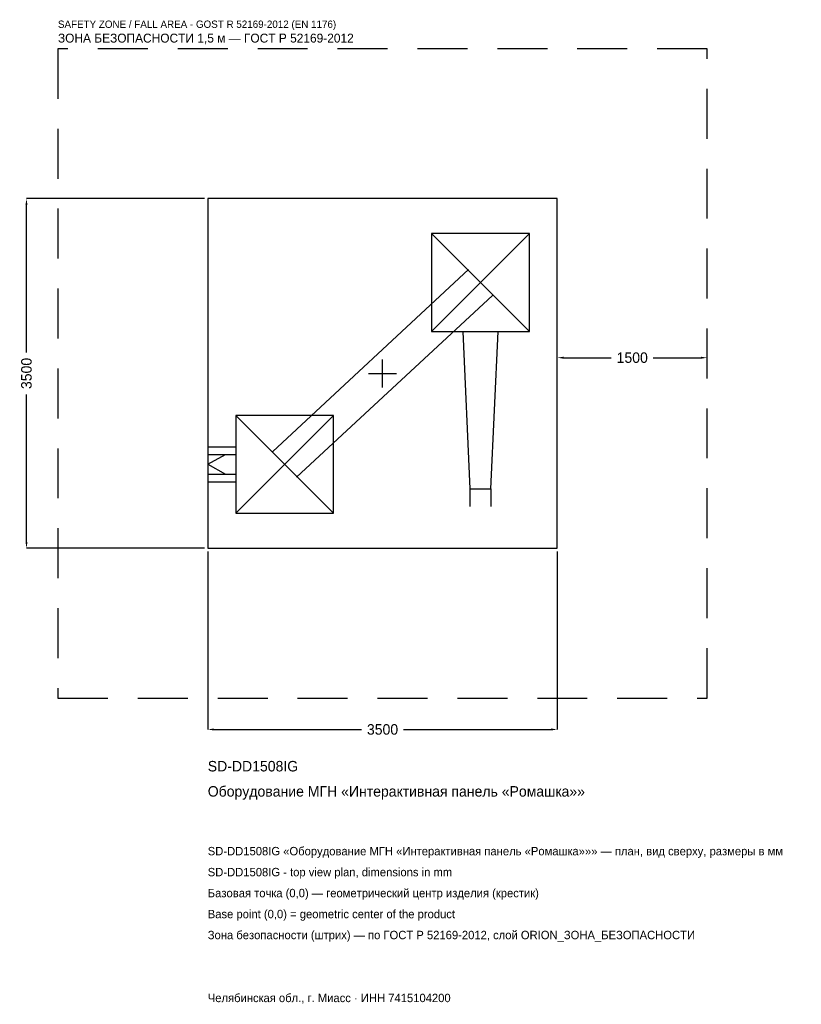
# Model space of a CAD drawing. Header units: metres. Extents: x -3633 to 4193, y -6317 to 3542.
import ezdxf

# ---------------------------------------------------------------- set-up
doc = ezdxf.new("R2010")
doc.units = ezdxf.units.M
doc.linetypes.add('DASHED', pattern=[800, 500, -300])
for name, color, linetype in [('ORION_ДАННЫЕ', 3, 'Continuous'), ('ORION_ЗОНА_БЕЗОПАСНОСТИ', 1, 'Continuous'), ('ORION_КОНТУР', 7, 'Continuous'), ('ORION_РАЗМЕРЫ', 8, 'Continuous')]:
    doc.layers.add(name, color=color, linetype=linetype)
doc.dimstyles.new('ORION', dxfattribs={"dimtxt": 105, "dimasz": 63, "dimexe": 1.25, "dimexo": 31.5, "dimtad": 1, "dimdec": 0, "dimcen": 2.5, "dimazin": 3, "dimtfac": 1, "dimtmove": 0, "dimatfit": 3, "dimarcsym": 0})

# ---------------------------------------------------------------- blocks, each defined once
blk = doc.blocks.new('_CLOSEDFILLED')
at = {"color": 0, "linetype": 'BYBLOCK'}
blk.add_solid([(-1, 0.16), (0, 0), (-1, -0.16)], dxfattribs=at)
blk = doc.blocks.new('*D1')
for p, q in [((-1750, -1781.5), (-1750, -3565)), ((1750, -1781.5), (1750, -3565)), ((-1687, -3565), (-210, -3565)), ((210, -3565), (1687, -3565))]:
    blk.add_line(p, q)
at = {"layer": 'Defpoints'}
for p in [(-1750, -1750), (1750, -1750), (-1750, -3565)]:
    blk.add_point(p, dxfattribs=at)
at = {"layer": 'ORION_РАЗМЕРЫ', "xscale": 63, "yscale": 63, "rotation": 180}
blk.add_blockref('_CLOSEDFILLED', (-1750, -3565), dxfattribs=at)
at = {"layer": 'ORION_РАЗМЕРЫ', "xscale": 63, "yscale": 63}
blk.add_blockref('_CLOSEDFILLED', (1750, -3565), dxfattribs=at)
at = {"layer": 'ORION_РАЗМЕРЫ', "insert": (0, -3565), "char_height": 105, "attachment_point": 5}
blk.add_mtext('3500', dxfattribs=at)
blk = doc.blocks.new('*D2')
for p, q in [((-1781.5, 1750), (-3565, 1750)), ((-3565, 210), (-3565, 1687)), ((-3565, -1687), (-3565, -210)), ((-1781.5, -1750), (-3565, -1750))]:
    blk.add_line(p, q)
at = {"layer": 'Defpoints'}
for p in [(-1750, 1750), (-3565, -1750), (-1750, -1750)]:
    blk.add_point(p, dxfattribs=at)
at = {"layer": 'ORION_РАЗМЕРЫ', "xscale": 63, "yscale": 63}
for p, rotation in [((-3565, 1750), 90), ((-3565, -1750), 270)]:
    blk.add_blockref('_CLOSEDFILLED', p, dxfattribs=dict(at, rotation=rotation))
at = {"layer": 'ORION_РАЗМЕРЫ', "insert": (-3565, 0), "char_height": 105, "attachment_point": 5, "rotation": 90}
blk.add_mtext('3500', dxfattribs=at)
blk = doc.blocks.new('*D3')
for p, q in [((1750, 31.5), (1750, 157.5)), ((1813, 157.5), (2290, 157.5)), ((2710, 157.5), (3187, 157.5)), ((3250, 31.5), (3250, 157.5))]:
    blk.add_line(p, q)
at = {"layer": 'Defpoints'}
for p in [(1750, 157.5), (1750, 0), (3250, 0)]:
    blk.add_point(p, dxfattribs=at)
at = {"layer": 'ORION_РАЗМЕРЫ', "xscale": 63, "yscale": 63, "rotation": 180}
blk.add_blockref('_CLOSEDFILLED', (1750, 157.5), dxfattribs=at)
at = {"layer": 'ORION_РАЗМЕРЫ', "xscale": 63, "yscale": 63}
blk.add_blockref('_CLOSEDFILLED', (3250, 157.5), dxfattribs=at)
at = {"layer": 'ORION_РАЗМЕРЫ', "insert": (2500, 157.5), "char_height": 105, "attachment_point": 5}
blk.add_mtext('1500', dxfattribs=at)
blk = doc.blocks.new('ОРИОН SD-DD1508IG Оборудование МГН Интерактивная панель Ромашка')
at = {"layer": 'ORION_ЗОНА_БЕЗОПАСНОСТИ', "linetype": 'DASHED'}
blk.add_lwpolyline([(-3250, -3250), (3250, -3250), (3250, 3250), (-3250, 3250)], close=True, dxfattribs=at)
at = {"layer": 'ORION_КОНТУР'}
for p, q in [((490, 420), (1470, 1400)), ((490, 1400), (1470, 420)), ((-1100, -780.7), (860, 1039.3)), ((-860, -1039.3), (1100, 780.7)), ((-1470, -1400), (-490, -420)), ((-1470, -420), (-490, -1400)), ((-1750, -733.6), (-1470, -733.6)), ((-1750, -813), (-1470, -813)), ((-1750, -910), (-1573.6, -813)), ((-1750, -910), (-1573.6, -1007)), ((-1750, -1007), (-1470, -1007)), ((-1750, -1086.4), (-1470, -1086.4)), ((874.2, -1155), (874.2, -1331.4)), ((1085.8, -1155), (1085.8, -1331.4))]:
    blk.add_line(p, q, dxfattribs=at)
for points in [[(-1750, -1750), (1750, -1750), (1750, 1750), (-1750, 1750)], [(490, 420), (1470, 420), (1470, 1400), (490, 1400)], [(-1470, -1400), (-490, -1400), (-490, -420), (-1470, -420)]]:
    blk.add_lwpolyline(points, close=True, dxfattribs=at)
blk.add_lwpolyline([(803.6, 420), (874.2, -1155), (1085.8, -1155), (1156.4, 420)], dxfattribs=at)
at = {"layer": 'ORION_РАЗМЕРЫ'}
for p, q in [((0, -140), (0, 140)), ((-140, 0), (140, 0))]:
    blk.add_line(p, q, dxfattribs=at)
at = {"layer": 'ORION_ДАННЫЕ'}
for tag, p in [('АРТИКУЛ', (-1750, -3985)), ('НАИМЕНОВАНИЕ', (-1750, -4237))]:
    blk.add_attdef(tag, p, '', height=105, dxfattribs=at)
at = {"layer": 'ORION_ДАННЫЕ', "flags": 1}
for tag, p in [('ПРОИЗВОДИТЕЛЬ', (-1750, -4489)), ('ТЕЛЕФОН', (-1750, -4741)), ('САЙТ', (-1750, -5245)), ('АДРЕС', (-1750, -5497)), ('РЕКВИЗИТЫ', (-1750, -5749)), ('ГАБАРИТЫ', (-1750, -6001)), ('ЗОНА_БЕЗОПАСНОСТИ', (-1750, -6253))]:
    blk.add_attdef(tag, p, '', height=105, dxfattribs=at)
at = {"layer": 'ORION_ЗОНА_БЕЗОПАСНОСТИ', "color": 1}
for s, height, p in [('SAFETY ZONE / FALL AREA - GOST R 52169-2012 (EN 1176)', 73.5, (-3250, 3460)), ('ЗОНА БЕЗОПАСНОСТИ 1,5 м — ГОСТ Р 52169-2012', 89.25, (-3250, 3313))]:
    blk.add_text(s, height=height, dxfattribs=at).set_placement(p)
at = {"layer": 'ORION_РАЗМЕРЫ'}
dim = blk.add_linear_dim(base=(-3565, -1750), p1=(-1750, -1750), p2=(-1750, 1750), angle=90, dimstyle='ORION', dxfattribs=at)
dim.commit()
dim.dimension.update_dxf_attribs({"geometry": '*D2', "text_midpoint": (-3565, 0)})
for base, p1, p2, picture, middle in [((1750, 157.5), (1750, 0), (3250, 0), '*D3', (2500, 157.5)), ((-1750, -3565), (-1750, -1750), (1750, -1750), '*D1', (0, -3565))]:
    dim = blk.add_linear_dim(base=base, p1=p1, p2=p2, dimstyle='ORION', dxfattribs=at)
    dim.commit()
    dim.dimension.update_dxf_attribs({"geometry": picture, "text_midpoint": middle})

msp = doc.modelspace()

# ---------------------------------------------------------------- block references
msp.add_blockref('ОРИОН SD-DD1508IG Оборудование МГН Интерактивная панель Ромашка', (0, 0)).add_auto_attribs({'АРТИКУЛ': 'SD-DD1508IG', 'НАИМЕНОВАНИЕ': 'Оборудование МГН «Интерактивная панель «Ромашка»»'})

# ---------------------------------------------------------------- texts
at = {"layer": 'ORION_ДАННЫЕ', "color": 3}
for s, p in [('SD-DD1508IG «Оборудование МГН «Интерактивная панель «Ромашка»»» — план, вид сверху, размеры в мм', (-1750, -4825)), ('SD-DD1508IG - top view plan, dimensions in mm', (-1750, -5035)), ('Челябинская обл., г. Миасс · ИНН 7415104200', (-1750, -6295))]:
    msp.add_text(s, height=84, dxfattribs=at).set_placement(p)
at = {"layer": 'ORION_ДАННЫЕ', "color": 7}
for s, p in [('Базовая точка (0,0) — геометрический центр изделия (крестик)', (-1750, -5245)), ('Base point (0,0) = geometric center of the product', (-1750, -5455))]:
    msp.add_text(s, height=84, dxfattribs=at).set_placement(p)
at = {"layer": 'ORION_ДАННЫЕ', "color": 1}
msp.add_text('Зона безопасности (штрих) — по ГОСТ Р 52169-2012, слой ORION_ЗОНА_БЕЗОПАСНОСТИ', height=84, dxfattribs=at).set_placement((-1750, -5665))

doc.saveas('drawing.dxf')
